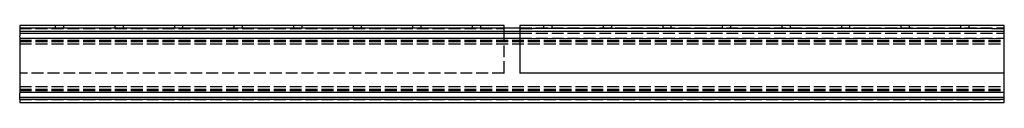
# Model space of a CAD drawing. Header units: millimetres. Extents: x -620 to 0, y -49 to 0.
import ezdxf

# ---------------------------------------------------------------- set-up
doc = ezdxf.new("R2010")
doc.units = ezdxf.units.MM
doc.header["$LTSCALE"] = 50
doc.linetypes.add('ALLCAD_Strich', pattern=[0.2, 0.15, -0.05])
doc.layers.add('BESCH_KONT_sich_schn_seit_2d', color=160, linetype='Continuous')

msp = doc.modelspace()

# ---------------------------------------------------------------- linework, layer by layer
at = {"layer": 'BESCH_KONT_sich_schn_seit_2d', "linetype": 'Continuous', "extrusion": (-1.09476e-47, 1, 2.22045e-16)}
for p, q in [((-620, 0), (-620, -1.5)), ((-315, 0), (-620, 0)), ((-620, -1.5), (-620, -3.63)), ((-620, -1.5), (-305, -1.5)), ((-620, -3.63), (-620, -4.81)), ((-620, -3.63), (-305, -3.63)), ((-620, -4.81), (-305, -4.81)), ((-620, -4.81), (-620, -6.47)), ((-315, -1.5), (-315, 0)), ((-305, 0), (-305, -2)), ((-297, 0), (-305, 0)), ((-305, -2), (-297, -2)), ((-305, -2), (-305, -3)), ((-305, -3), (-305, -30)), ((-8, 0), (-297, 0)), ((-8, -2), (-297, -2)), ((0, 0), (-8, 0)), ((-8, -2), (0, -2)), ((0, -2), (0, 0)), ((0, -3), (0, -2)), ((0, -30), (0, -3)), ((-620, -7.34), (-620, -6.47)), ((-620, -7.34), (-620, -8)), ((-620, -8), (-620, -10.5)), ((-620, -8), (-305, -8)), ((-620, -10.5), (-620, -39.5)), ((0, -30), (-305, -30)), ((0, -39.5), (0, -30)), ((-620, -39.5), (-620, -42)), ((-620, -42), (-620, -42.66)), ((-620, -42), (0, -42)), ((-620, -43.53), (-620, -42.66)), ((0, -42), (0, -39.5)), ((0, -42.66), (0, -42)), ((0, -43.53), (0, -42.66)), ((-620, -45.19), (-620, -43.53)), ((-620, -46.37), (-620, -45.19)), ((-620, -45.19), (0, -45.19)), ((-620, -46.37), (-620, -48.5)), ((-620, -46.37), (0, -46.37)), ((-620, -48.5), (0, -48.5)), ((0, -45.19), (0, -43.53)), ((0, -46.37), (0, -45.19)), ((0, -48.5), (0, -46.37))]:
    msp.add_line(p, q, dxfattribs=at)
at = {"layer": 'BESCH_KONT_sich_schn_seit_2d', "linetype": 'ALLCAD_Strich', "extrusion": (-1.09476e-47, 1, 2.22045e-16)}
for p, q in [((-620, -2), (-315, -2)), ((-620, -3.5), (0, -3.5)), ((-597.6, 0), (-597.6, -2)), ((-592.4, 0), (-592.4, -2)), ((-560.1, 0), (-560.1, -2)), ((-554.9, 0), (-554.9, -2)), ((-522.6, 0), (-522.6, -2)), ((-517.4, 0), (-517.4, -2)), ((-485.1, 0), (-485.1, -2)), ((-479.9, 0), (-479.9, -2)), ((-447.6, 0), (-447.6, -2)), ((-442.4, 0), (-442.4, -2)), ((-410.1, 0), (-410.1, -2)), ((-404.9, 0), (-404.9, -2)), ((-372.6, 0), (-372.6, -2)), ((-367.4, 0), (-367.4, -2)), ((-335.1, 0), (-335.1, -2)), ((-329.9, 0), (-329.9, -2)), ((-315, -3), (-315, -1.5)), ((-315, -30), (-315, -3)), ((-305, -1.5), (0, -1.5)), ((-305, -3.63), (0, -3.63)), ((-305, -4.81), (0, -4.81)), ((-290.1, 0), (-290.1, -2)), ((-284.9, 0), (-284.9, -2)), ((-252.6, 0), (-252.6, -2)), ((-247.4, 0), (-247.4, -2)), ((-215.1, 0), (-215.1, -2)), ((-209.9, 0), (-209.9, -2)), ((-177.6, 0), (-177.6, -2)), ((-172.4, 0), (-172.4, -2)), ((-140.1, 0), (-140.1, -2)), ((-134.9, 0), (-134.9, -2)), ((-102.6, 0), (-102.6, -2)), ((-97.4, 0), (-97.4, -2)), ((-65.1, 0), (-65.1, -2)), ((-59.9, 0), (-59.9, -2)), ((-27.6, 0), (-27.6, -2)), ((-22.4, 0), (-22.4, -2)), ((-620, -8.19), (0, -8.19)), ((-620, -9.37), (0, -9.37)), ((-620, -9.5), (0, -9.5)), ((-620, -10), (0, -10)), ((-620, -11.5), (0, -11.5)), ((-305, -8), (0, -8)), ((-315, -30), (-620, -30)), ((-620, -38.5), (0, -38.5)), ((-620, -40), (0, -40)), ((-620, -40.5), (0, -40.5)), ((-620, -40.63), (0, -40.63)), ((-620, -41.81), (0, -41.81)), ((-620, -46.5), (0, -46.5))]:
    msp.add_line(p, q, dxfattribs=at)

doc.saveas('drawing.dxf')
